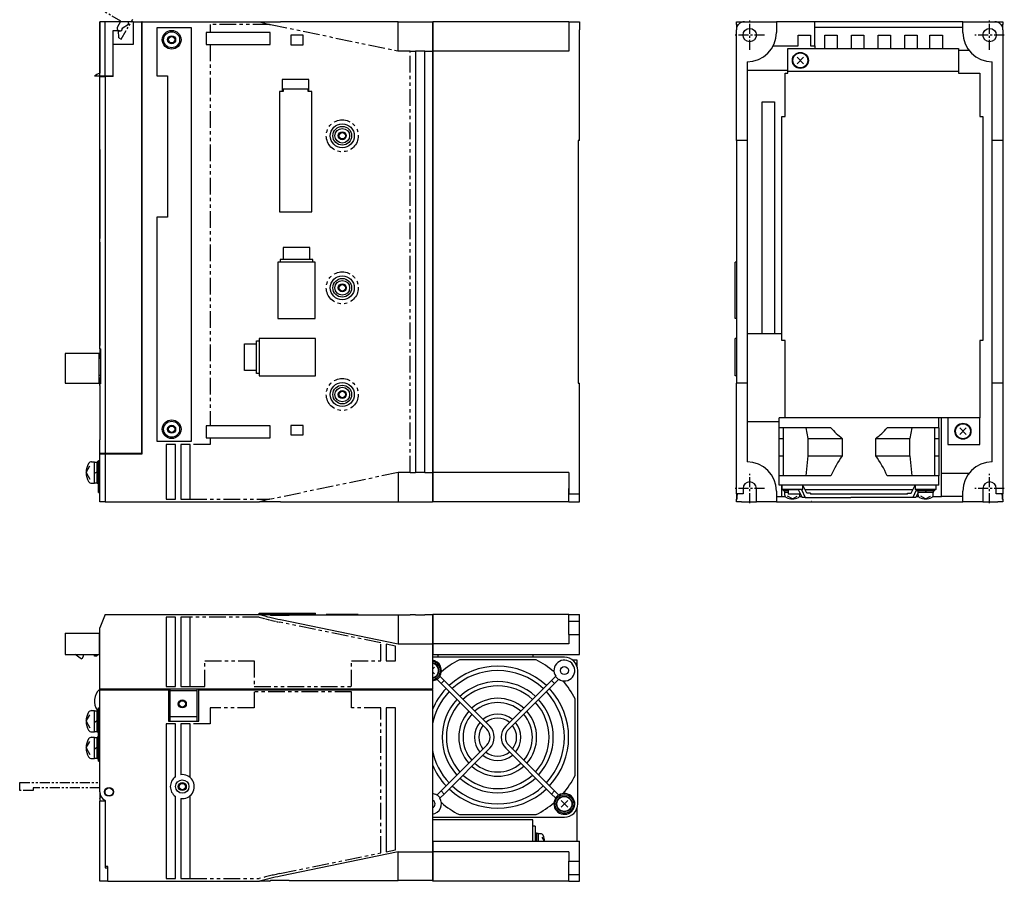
# Model space of a CAD drawing. Extents: x -782 to 6, y -317 to 246.
# Tile 3 of 4: x -364 to 6, y -317 to 6. Entities that reach past the tile are written whole.
import ezdxf

# ---------------------------------------------------------------- set-up
doc = ezdxf.new("R2010")
doc.units = 0
doc.linetypes.add('CENTER', pattern=[2, 1.25, -0.25, 0.25, -0.25])
doc.linetypes.add('PHANTOM', pattern=[2.5, 1.25, -0.25, 0.25, -0.25, 0.25, -0.25])
for name, color, linetype in [('CENTER', 6, 'CENTER'), ('OUTLINE', 7, 'CONTINUOUS'), ('PHANTOM', 3, 'PHANTOM'), ('THIN_LINE', 6, 'CONTINUOUS')]:
    doc.layers.add(name, color=color, linetype=linetype)

msp = doc.modelspace()

# ---------------------------------------------------------------- linework, layer by layer
at = {"layer": 'CENTER', "ltscale": 3}
for p, q in [((-90, -5.5), (-90, 5.5)), ((0, -5.5), (0, 5.5)), ((5.5, 0), (-5.5, 0)), ((-84.5, 0), (-95.5, 0)), ((-90, -175.5), (-90, -164.5)), ((0, -175.5), (0, -164.5)), ((-84.5, -170), (-95.5, -170)), ((5.5, -170), (-5.5, -170))]:
    msp.add_line(p, q, dxfattribs=at)
at = {"layer": 'OUTLINE'}
for p, q in [((-333.81, 5), (-333.81, -14.29)), ((-331.8, 5), (-333.8, 5)), ((-333.8, -15.45), (-333.8, 5)), ((-321.21, 5), (-331.8, 5)), ((-331.8, -15.45), (-331.8, 5)), ((-323.02, 4), (-325.34, 2.52)), ((-323.02, 4), (-323.02, 5)), ((-321.21, 5), (-318.01, 5)), ((-321.21, 5), (-321.21, -3.6)), ((-317.81, 5), (-318.01, 5)), ((-318.01, -156.8), (-318.01, 5)), ((-317.81, 4.8), (-318.01, 4.8)), ((-317.81, -157), (-317.81, 5)), ((-317.81, 5), (-273.81, 5)), ((-273.81, 5), (-266, 5)), ((-221.81, 5), (-266, 5)), ((-221.81, 5), (-209.01, 5)), ((-221.81, 1), (-221.81, 5)), ((-209.01, 5), (-209.01, 1)), ((-208.81, 5), (-208.81, 1)), ((-157.81, 5), (-208.81, 5)), ((-157.81, 5), (-153.81, 5)), ((-157.81, 5), (-157.81, 2)), ((-153.81, 5), (-153.81, 2)), ((-95, 5), (-92, 5)), ((-95, 4), (-95, 5)), ((-95, 4), (-95, 4.04)), ((-95, 4), (-95, 2)), ((-95, 4), (-94.7, 4)), ((-94.7, 3.24), (-94.7, 4)), ((-92, 5), (-80, 5)), ((-65.54, 5), (-80, 5)), ((-80, 5), (-80, 1)), ((-10, 5), (-65.54, 5)), ((-65.54, -4), (-65.54, 5)), ((-10, 5), (2, 5)), ((-10, 1), (-10, 5)), ((2, 5), (5, 5)), ((4.7, 4), (4.7, 3.26)), ((4.7, 4), (5, 4)), ((5, 5), (5, 4)), ((5, 2), (5, 4)), ((-326.31, 1.53), (-328.84, 1.53)), ((-328.84, 1.53), (-328.84, -15.45)), ((-328.84, 1), (-328.81, 1)), ((-328.81, 1), (-328.81, 1.53)), ((-325.34, 2.52), (-325.34, 2.5)), ((-312.31, 2.75), (-312.31, -15.25)), ((-299.31, 2.75), (-312.31, 2.75)), ((-299.31, -152.25), (-299.31, 2.75)), ((-293.81, 1), (-293.81, -3.5)), ((-292.41, 1), (-293.81, 1)), ((-269.81, 1), (-292.41, 1)), ((-269.81, -3.5), (-269.81, 1)), ((-221.81, -6), (-221.81, 1)), ((-209.01, 3), (-208.81, 3)), ((-209.01, 1), (-209.01, -6)), ((-208.81, 1), (-208.81, -6)), ((-157.81, 2), (-157.81, -6)), ((-153.81, -39.5), (-153.81, 2)), ((-95, -39.5), (-95, 2)), ((-65.54, 3), (-10, 3)), ((5, 2), (5, -39.5)), ((-321.21, -3.6), (-328.81, -3.6)), ((-328.81, -15.5), (-328.81, -3.6)), ((-293.81, -3.5), (-292.41, -3.5)), ((-292.41, -3.5), (-269.81, -3.5)), ((-262.11, -0.1), (-262.11, -3.7)), ((-257.51, -0.1), (-262.11, -0.1)), ((-257.51, -3.7), (-257.51, -0.1)), ((-71.8, -3), (-71.8, 0)), ((-71.8, 0), (-67.2, 0)), ((-71.8, -4), (-71.8, -3)), ((-67.2, 0), (-67.2, -3)), ((-67.2, -3), (-67.2, -4)), ((-61.8, -3), (-61.8, 0)), ((-61.8, 0), (-57.2, 0)), ((-61.8, -5), (-61.8, -3)), ((-57.2, 0), (-57.2, -3)), ((-57.2, -3), (-57.2, -5)), ((-51.8, -3), (-51.8, 0)), ((-51.8, 0), (-47.2, 0)), ((-51.8, -5), (-51.8, -3)), ((-47.2, 0), (-47.2, -3)), ((-47.2, -3), (-47.2, -5)), ((-41.8, -3), (-41.8, 0)), ((-41.8, 0), (-37.2, 0)), ((-41.8, -5), (-41.8, -3)), ((-37.2, 0), (-37.2, -3)), ((-37.2, -3), (-37.2, -5)), ((-31.8, -3), (-31.8, 0)), ((-31.8, 0), (-27.2, 0)), ((-31.8, -5), (-31.8, -3)), ((-27.2, 0), (-27.2, -3)), ((-27.2, -3), (-27.2, -5)), ((-22.46, -3), (-22.46, 0)), ((-22.46, 0), (-17.66, 0)), ((-22.46, -5), (-22.46, -3)), ((-17.66, 0), (-17.66, -3)), ((-17.66, -3), (-17.66, -5)), ((-262.11, -3.7), (-257.51, -3.7)), ((-217.41, -6), (-215.41, -6)), ((-211.91, -6), (-215.41, -6)), ((-215.41, -6), (-215.41, -164)), ((-211.91, -6), (-209.01, -6)), ((-211.91, -164), (-211.91, -6)), ((-209.01, -6), (-209.01, -164)), ((-209.01, -6.2), (-208.81, -6.2)), ((-157.81, -6), (-208.81, -6)), ((-208.81, -6), (-208.81, -164)), ((-81.2, -4), (-71.8, -4)), ((-75.7, -13.5), (-75.7, -5)), ((-75.7, -5), (-11.7, -5)), ((-67.2, -4), (-65.54, -4)), ((-65.54, -4), (-65.54, -5)), ((-11.7, -5), (-11.7, -13.5)), ((-11.7, -5.69), (-7.73, -5.69)), ((-91, -10), (-91, -39.5)), ((-69.76, -10.74), (-72.24, -8.26)), ((-69.76, -8.26), (-72.24, -10.74)), ((1, -39.5), (1, -10)), ((-91, -13.16), (-75.7, -13.16)), ((-76.7, -14.3), (-75.7, -14.3)), ((-76.7, -30.5), (-76.7, -14.3)), ((-75.7, -13.5), (-11.7, -13.5)), ((-75.7, -14.3), (-75.7, -13.5)), ((-11.7, -13.5), (-11.7, -14.3)), ((-11.7, -14.3), (-3.7, -14.3)), ((-3.7, -14.3), (-3.7, -30.5)), ((-333.8, -15.45), (-335.8, -15.45)), ((-333.81, -15.45), (-333.81, -15.5)), ((-333.81, -15.5), (-331.81, -15.5)), ((-333.81, -42.85), (-333.81, -15.5)), ((-331.8, -15.45), (-333.8, -15.45)), ((-331.81, -15.5), (-331.81, -156.8)), ((-328.81, -15.5), (-331.81, -15.5)), ((-328.84, -15.45), (-331.8, -15.45)), ((-331.51, -15.5), (-331.51, -15.45)), ((-330.11, -15.45), (-330.11, -15.5)), ((-312.31, -15.25), (-308.31, -15.25)), ((-308.31, -15.25), (-308.31, -68.25)), ((-265.31, -16.65), (-265.31, -21.18)), ((-255.31, -16.65), (-265.31, -16.65)), ((-255.31, -21.18), (-255.31, -16.65)), ((-266.37, -21.18), (-266.37, -66.25)), ((-265.31, -21.18), (-266.37, -21.18)), ((-265.01, -21.18), (-265.31, -21.18)), ((-265.01, -20.25), (-265.01, -21.18)), ((-255.61, -20.25), (-265.01, -20.25)), ((-255.61, -21.18), (-255.61, -20.25)), ((-255.31, -21.18), (-255.61, -21.18)), ((-254.25, -21.18), (-255.31, -21.18)), ((-254.25, -66.25), (-254.25, -21.18)), ((-85.3, -25), (-80.7, -25)), ((-85.3, -112), (-85.3, -25)), ((-80.7, -25), (-80.7, -112)), ((-77.9, -30.5), (-76.7, -30.5)), ((-77.9, -114.5), (-77.9, -30.5)), ((-3.7, -30.5), (-2.5, -30.5)), ((-2.5, -30.5), (-2.5, -114.5)), ((-153.81, -39.5), (-154.31, -39.5)), ((-154.31, -39.5), (-154.31, -130.5)), ((-95, -39.5), (-95, -130.5)), ((-91, -39.5), (-95, -39.5)), ((-91, -39.5), (-91, -130.5)), ((1, -130.5), (1, -39.5)), ((5, -39.5), (1, -39.5)), ((5, -39.5), (5, -130.5)), ((-333.81, -42.85), (-333.81, -76.3)), ((-333.69, -42.85), (-333.81, -42.85)), ((-333.69, -76.3), (-333.69, -42.85)), ((-266.37, -66.25), (-254.25, -66.25)), ((-312.31, -68.25), (-312.31, -152.25)), ((-308.31, -68.25), (-312.31, -68.25)), ((-333.81, -76.3), (-333.69, -76.3)), ((-333.81, -77.6), (-333.81, -76.3)), ((-333.81, -77.6), (-333.81, -116.4)), ((-333.69, -77.6), (-333.81, -77.6)), ((-333.69, -116.4), (-333.69, -77.6)), ((-265.01, -79.65), (-265.01, -84.18)), ((-255.01, -79.65), (-265.01, -79.65)), ((-255.01, -84.18), (-255.01, -79.65)), ((-266.11, -84.18), (-266.11, -85.15)), ((-265.01, -84.18), (-266.11, -84.18)), ((-255.01, -84.18), (-265.01, -84.18)), ((-253.91, -84.18), (-255.01, -84.18)), ((-253.91, -85.15), (-253.91, -84.18)), ((-253.01, -85.15), (-267.01, -85.15)), ((-267.01, -85.15), (-267.01, -106.25)), ((-253.01, -106.25), (-253.01, -85.15)), ((-95.5, -106.25), (-95.5, -85.15)), ((-95, -85.15), (-95.5, -85.15)), ((-267.01, -106.25), (-253.01, -106.25)), ((-95, -106.25), (-95.5, -106.25)), ((-252.91, -113.75), (-274.01, -113.75)), ((-274.01, -113.75), (-274.01, -127.75)), ((-252.91, -127.75), (-252.91, -113.75)), ((-95.5, -127.75), (-95.5, -113.75)), ((-95, -113.75), (-95.5, -113.75)), ((-85.3, -112), (-91, -112)), ((-80.7, -112), (-85.3, -112)), ((-77.9, -112), (-80.7, -112)), ((-333.81, -116.4), (-333.69, -116.4)), ((-333.81, -117.65), (-333.81, -116.4)), ((-333.81, -117.65), (-333.81, -121.28)), ((-333.51, -117.65), (-333.81, -117.65)), ((-333.51, -117.65), (-333.51, -130.75)), ((-279.51, -125.75), (-279.51, -115.75)), ((-279.51, -115.75), (-274.98, -115.75)), ((-274.98, -115.75), (-274.98, -114.65)), ((-274.98, -114.65), (-274.01, -114.65)), ((-274.98, -125.75), (-274.98, -115.75)), ((-76.7, -114.5), (-77.9, -114.5)), ((-76.7, -143.5), (-76.7, -114.5)), ((-3.7, -114.5), (-3.7, -143.5)), ((-2.5, -114.5), (-3.7, -114.5)), ((-346.81, -119.43), (-346.81, -130.43)), ((-334.01, -119.43), (-346.81, -119.43)), ((-334.01, -130.43), (-334.01, -119.43)), ((-333.51, -121.28), (-334.01, -121.28)), ((-333.51, -127.58), (-334.01, -127.58)), ((-333.51, -128.58), (-334.01, -128.58)), ((-333.81, -128.58), (-333.81, -130.75)), ((-274.98, -125.75), (-279.51, -125.75)), ((-274.98, -126.85), (-274.98, -125.75)), ((-274.01, -126.85), (-274.98, -126.85)), ((-274.01, -127.75), (-252.91, -127.75)), ((-95, -127.75), (-95.5, -127.75)), ((-346.81, -130.43), (-334.01, -130.43)), ((-333.81, -131.4), (-333.81, -130.75)), ((-333.81, -130.75), (-333.51, -130.75)), ((-333.81, -131.4), (-333.81, -151.75)), ((-333.62, -131.4), (-333.81, -131.4)), ((-333.62, -151.75), (-333.62, -131.4)), ((-154.31, -130.5), (-153.81, -130.5)), ((-153.81, -172), (-153.81, -130.5)), ((-91, -130.5), (-95, -130.5)), ((-95, -172), (-95, -130.5)), ((-91, -130.5), (-91, -160)), ((5, -130.5), (1, -130.5)), ((1, -160), (1, -130.5)), ((5, -130.5), (5, -172)), ((-76.7, -143.5), (-79, -143.5)), ((-79, -147.2), (-79, -143.5)), ((-75.4, -143.5), (-76.7, -143.5)), ((-74, -143.5), (-75.4, -143.5)), ((-24, -143.5), (-74, -143.5)), ((-22.6, -143.5), (-24, -143.5)), ((-3.7, -143.5), (-22.6, -143.5)), ((-19, -147.2), (-19, -143.5)), ((-18, -164.31), (-18, -143.5)), ((-15.7, -143.5), (-15.7, -153.5)), ((-3.7, -153.5), (-3.7, -143.5)), ((-293.81, -146.5), (-293.81, -151)), ((-292.41, -146.5), (-293.81, -146.5)), ((-269.81, -146.5), (-292.41, -146.5)), ((-269.81, -151), (-269.81, -146.5)), ((-262.11, -146.3), (-262.11, -149.9)), ((-257.51, -146.3), (-262.11, -146.3)), ((-257.51, -149.9), (-257.51, -146.3)), ((-79, -145), (-91, -145)), ((-79, -151.2), (-79, -147.2)), ((-74, -147.2), (-79, -147.2)), ((-77.5, -147.2), (-77.5, -165.2)), ((-59.55, -147.2), (-74, -147.2)), ((-68.06, -151.2), (-68.87, -147.2)), ((-24, -147.2), (-38.45, -147.2)), ((-29.13, -147.2), (-29.94, -151.2)), ((-19, -147.2), (-24, -147.2)), ((-20.5, -165.2), (-20.5, -147.2)), ((-19, -147.2), (-19, -151.2)), ((-8.76, -149.74), (-11.24, -147.26)), ((-8.76, -147.26), (-11.24, -149.74)), ((-293.81, -151), (-292.41, -151)), ((-292.41, -151), (-269.81, -151)), ((-262.11, -149.9), (-257.51, -149.9)), ((-79, -157.7), (-79, -151.2)), ((-79, -151.2), (-77.5, -151.2)), ((-68.06, -157.7), (-68.06, -151.2)), ((-68.06, -151.2), (-55.28, -151.2)), ((-55.28, -151.2), (-55.28, -157.7)), ((-42.72, -151.2), (-29.94, -151.2)), ((-42.72, -157.7), (-42.72, -151.2)), ((-29.94, -157.7), (-29.94, -151.2)), ((-20.5, -151.2), (-19, -151.2)), ((-19, -151.2), (-19, -157.7)), ((-333.81, -151.75), (-333.62, -151.75)), ((-333.81, -156.8), (-333.81, -151.75)), ((-312.31, -152.25), (-299.31, -152.25)), ((-305.41, -153.5), (-308.91, -153.5)), ((-308.91, -153.5), (-308.91, -174)), ((-305.41, -174), (-305.41, -153.5)), ((-303.41, -153.5), (-303.41, -174)), ((-299.91, -153.5), (-303.41, -153.5)), ((-299.91, -174), (-299.91, -153.5)), ((-15.7, -153.5), (-3.7, -153.5)), ((-333.81, -156.8), (-333.81, -157)), ((-331.81, -156.8), (-333.81, -156.8)), ((-333.81, -157), (-331.81, -157)), ((-333.81, -175), (-333.81, -157)), ((-333.61, -157), (-333.61, -156.8)), ((-318.01, -156.8), (-331.81, -156.8)), ((-331.81, -157), (-317.81, -157)), ((-331.81, -157), (-331.81, -175)), ((-331.67, -157), (-331.67, -156.8)), ((-79, -165.2), (-79, -157.7)), ((-79, -157.7), (-77.5, -157.7)), ((-68.87, -165.2), (-68.06, -157.7)), ((-68.06, -157.7), (-55.28, -157.7)), ((-42.72, -157.7), (-29.94, -157.7)), ((-29.94, -157.7), (-29.13, -165.2)), ((-20.5, -157.7), (-19, -157.7)), ((-19, -157.7), (-19, -165.2)), ((-338.91, -164), (-337.44, -161.53)), ((-336.85, -160), (-335.81, -160)), ((-335.81, -164), (-335.81, -160)), ((-334.81, -160.2), (-335.81, -160.2)), ((-334.81, -164), (-334.81, -160)), ((-334.31, -160), (-334.81, -160)), ((-334.31, -171.5), (-334.31, -159.5)), ((-334.31, -159.5), (-333.81, -159.5)), ((-338.91, -164), (-337.44, -166.47)), ((-335.81, -164.29), (-334.81, -163.71)), ((-335.81, -168), (-335.81, -164)), ((-334.81, -168), (-334.81, -164)), ((-221.81, -164), (-221.81, -171)), ((-217.41, -164), (-215.41, -164)), ((-211.91, -164), (-215.41, -164)), ((-211.91, -164), (-209.01, -164)), ((-209.01, -163.8), (-208.81, -163.8)), ((-209.01, -164), (-209.01, -171)), ((-208.81, -164), (-208.81, -171)), ((-157.81, -164), (-208.81, -164)), ((-157.81, -164), (-157.81, -172)), ((-74, -165.2), (-79, -165.2)), ((-79, -168.7), (-79, -165.2)), ((-59.55, -165.2), (-74, -165.2)), ((-24, -165.2), (-38.45, -165.2)), ((-19, -165.2), (-24, -165.2)), ((-19, -168.7), (-19, -165.2)), ((-18, -173), (-18, -164.31)), ((-7.73, -164.31), (-18, -164.31)), ((-336.85, -168), (-335.81, -168)), ((-335.81, -167.8), (-334.81, -167.8)), ((-334.81, -168), (-334.31, -168)), ((-74, -168.7), (-79, -168.7)), ((-78, -173), (-78, -168.7)), ((-77.9, -168.7), (-77.9, -170.3)), ((-24, -168.7), (-74, -168.7)), ((-70.1, -170.3), (-70.1, -168.7)), ((-68.55, -171.7), (-70.04, -168.7)), ((-29.45, -171.7), (-27.96, -168.7)), ((-27.9, -168.7), (-27.9, -170.3)), ((-19, -168.7), (-24, -168.7)), ((-20.1, -170.3), (-20.1, -168.7)), ((-334.31, -171.5), (-333.81, -171.5)), ((-221.81, -171), (-221.81, -175)), ((-209.01, -171), (-209.01, -175)), ((-209.01, -173), (-208.81, -173)), ((-208.81, -171), (-208.81, -175)), ((-157.81, -175), (-157.81, -170)), ((-157.81, -172), (-153.81, -172)), ((-153.81, -175), (-153.81, -172)), ((-95, -172), (-95, -174)), ((-92.5, -172), (-95, -172)), ((-94.7, -172), (-94.7, -172.42)), ((-94.7, -174), (-94.7, -172.42)), ((-92.5, -170), (-92.5, -172)), ((-87.5, -175), (-87.5, -170)), ((-80, -171), (-80, -175)), ((-80, -173), (-76.65, -173)), ((-70.1, -170.3), (-77.9, -170.3)), ((-77.5, -170.3), (-77.5, -170.8)), ((-75.6, -170.8), (-77.5, -170.8)), ((-76.95, -170.8), (-76.95, -171.5)), ((-75.6, -171.5), (-76.95, -171.5)), ((-76.8, -172.47), (-76.8, -171.5)), ((-74, -173.9), (-75.8, -172.82)), ((-71.66, -170.5), (-75.6, -170.5)), ((-75.6, -170.5), (-75.6, -172.1)), ((-70.87, -172.1), (-75.6, -172.1)), ((-74, -173.9), (-72.2, -172.82)), ((-71.76, -170.3), (-70.28, -173.3)), ((-71.35, -173), (-70.42, -173)), ((-71.2, -172.47), (-71.2, -172.1)), ((-70.63, -170.3), (-69.14, -173.3)), ((-69.14, -173.3), (-70.28, -173.3)), ((-28.85, -170.5), (-69.15, -170.5)), ((-69.14, -173.3), (-52.01, -173.3)), ((-67.23, -171.7), (-68.55, -171.7)), ((-67.23, -171.7), (-67.23, -172.1)), ((-30.77, -172.1), (-67.23, -172.1)), ((-45.99, -173.3), (-52.01, -173.3)), ((-28.86, -173.3), (-45.99, -173.3)), ((-30.77, -171.7), (-29.45, -171.7)), ((-30.77, -172.1), (-30.77, -171.7)), ((-27.5, -170.56), (-28.86, -173.3)), ((-27.72, -173.3), (-28.86, -173.3)), ((-20.1, -170.3), (-27.9, -170.3)), ((-26.83, -171.5), (-27.72, -173.3)), ((-27.58, -173), (-26.65, -173)), ((-27.5, -170.3), (-27.5, -170.8)), ((-24, -170.8), (-27.5, -170.8)), ((-26.8, -172.1), (-27.13, -172.1)), ((-26.95, -170.8), (-26.95, -171.5)), ((-24, -171.5), (-26.95, -171.5)), ((-26.8, -172.47), (-26.8, -171.5)), ((-24, -173.9), (-25.8, -172.82)), ((-24.2, -170.8), (-23.8, -171.5)), ((-20.5, -170.8), (-24, -170.8)), ((-21.05, -171.5), (-24, -171.5)), ((-24, -173.9), (-22.2, -172.82)), ((-21.35, -173), (-18, -173)), ((-21.2, -172.47), (-21.2, -171.5)), ((-21.05, -171.5), (-21.05, -170.8)), ((-20.5, -170.8), (-20.5, -170.3)), ((-10, -173), (-18, -173)), ((-10, -175), (-10, -171)), ((-2.5, -170), (-2.5, -175)), ((2.5, -172), (2.5, -170)), ((5, -172), (2.5, -172)), ((4.7, -172.42), (4.7, -172)), ((4.7, -172.42), (4.7, -174)), ((5, -174), (5, -172)), ((-331.81, -175), (-333.81, -175)), ((-331.81, -175), (-273.81, -175)), ((-308.91, -174), (-305.41, -174)), ((-303.41, -174), (-299.91, -174)), ((-266, -175), (-273.81, -175)), ((-266, -175), (-221.81, -175)), ((-221.81, -175), (-209.01, -175)), ((-208.81, -173.9), (-209.01, -173.9)), ((-157.81, -175), (-208.81, -175)), ((-157.81, -175), (-153.81, -175)), ((-94.7, -174), (-95, -174)), ((-95, -175), (-95, -174)), ((-93.1, -175), (-95, -175)), ((-93.1, -175), (-87.5, -175)), ((-80, -175), (-87.5, -175)), ((-80, -175), (-67, -175)), ((-67, -174.8), (-67, -175)), ((-66.8, -174.8), (-67, -174.8)), ((-66.8, -174.8), (-66.8, -175)), ((-66.8, -175), (-10, -175)), ((-2.5, -175), (-10, -175)), ((-2.5, -175), (3.1, -175)), ((5, -175), (3.1, -175)), ((5, -174), (4.7, -174)), ((5, -174), (5, -175)), ((-331.81, -217.22), (-333.81, -222.22)), ((-331.81, -217.22), (-273.81, -217.22)), ((-274.01, -216.72), (-252.91, -216.72)), ((-274.01, -217.22), (-274.01, -216.72)), ((-273.81, -217.22), (-270.13, -217.22)), ((-252.91, -217.22), (-270.13, -217.22)), ((-269.68, -217.52), (-270.13, -217.22)), ((-269.68, -217.52), (-262.68, -217.52)), ((-221.81, -217.52), (-262.68, -217.52)), ((-255.56, -217.22), (-255.56, -217.52)), ((-254.83, -217.22), (-254.83, -217.52)), ((-252.91, -217.22), (-252.91, -216.72)), ((-242.81, -217.22), (-248.81, -217.22)), ((-248.81, -217.22), (-248.81, -217.52)), ((-236.81, -217.22), (-242.81, -217.22)), ((-236.81, -217.52), (-236.81, -217.22)), ((-217.41, -217.52), (-221.81, -217.52)), ((-221.81, -217.52), (-221.81, -221.22)), ((-217.41, -217.22), (-215.41, -217.22)), ((-217.41, -217.52), (-217.41, -217.22)), ((-215.41, -217.22), (-215.41, -217.52)), ((-211.91, -217.52), (-215.41, -217.52)), ((-211.91, -217.52), (-211.91, -217.22)), ((-211.91, -217.22), (-209.01, -217.22)), ((-209.01, -217.22), (-209.01, -221.22)), ((-209.01, -217.42), (-208.81, -217.42)), ((-208.81, -217.22), (-208.81, -221.22)), ((-157.81, -217.22), (-208.81, -217.22)), ((-157.81, -219.72), (-157.81, -217.22)), ((-157.81, -217.22), (-153.81, -217.22)), ((-153.81, -219.72), (-153.81, -217.22)), ((-305.41, -218.22), (-308.91, -218.22)), ((-308.91, -218.22), (-308.91, -244.22)), ((-305.41, -244.22), (-305.41, -218.22)), ((-303.41, -218.22), (-303.41, -244.22)), ((-299.91, -218.22), (-303.41, -218.22)), ((-299.91, -244.22), (-299.91, -218.22)), ((-266, -219.12), (-221.81, -228.22)), ((-221.81, -221.22), (-221.81, -228.22)), ((-209.01, -221.22), (-209.01, -228.22)), ((-208.81, -221.22), (-208.81, -228.22)), ((-157.81, -224.72), (-157.81, -219.72)), ((-157.81, -219.72), (-153.81, -219.72)), ((-153.81, -224.72), (-153.81, -219.72)), ((-346.81, -224.18), (-334.01, -224.18)), ((-346.81, -224.18), (-346.81, -232.18)), ((-334.01, -224.18), (-334.01, -232.18)), ((-333.81, -245.22), (-333.81, -222.22)), ((-157.81, -224.72), (-153.81, -224.72)), ((-157.81, -224.72), (-157.81, -228.22)), ((-153.81, -232.22), (-153.81, -224.72)), ((-333.81, -225.58), (-334.01, -225.58)), ((-333.81, -226.63), (-334.01, -226.63)), ((-226.41, -228.29), (-226.41, -234.52)), ((-222.91, -229.02), (-226.41, -228.29)), ((-221.81, -228.22), (-209.01, -228.22)), ((-209.01, -228.22), (-209.01, -245.22)), ((-209.01, -228.42), (-208.81, -228.42)), ((-208.81, -228.22), (-208.81, -232.22)), ((-157.81, -228.22), (-208.81, -228.22)), ((-346.81, -232.18), (-334.01, -232.18)), ((-340.81, -233.78), (-343.02, -232.18)), ((-340.01, -232.18), (-340.01, -232.98)), ((-335.81, -232.78), (-335.81, -232.18)), ((-334.41, -232.18), (-335.01, -232.78)), ((-333.81, -229.73), (-334.01, -229.73)), ((-333.81, -230.78), (-334.01, -230.78)), ((-333.81, -231.58), (-334.01, -231.78)), ((-222.91, -234.52), (-222.91, -229.02)), ((-209.01, -232.22), (-208.81, -232.22)), ((-208.81, -232.22), (-153.81, -232.22)), ((-206.81, -233.22), (-206.81, -232.22)), ((-171.31, -232.22), (-171.31, -233.22)), ((-335.01, -232.78), (-335.81, -232.78)), ((-226.41, -234.52), (-222.91, -234.52)), ((-159.51, -233.22), (-209.01, -233.22)), ((-170.14, -234.22), (-198.88, -234.22)), ((-154.71, -234.32), (-156.38, -234.32)), ((-154.71, -235.52), (-155.3, -235.52)), ((-154.71, -235.52), (-154.71, -234.32)), ((-154.71, -236.82), (-154.71, -235.52)), ((-208.27, -236.98), (-209.01, -237.72)), ((-208.27, -239.46), (-209.01, -238.72)), ((-154.51, -288.22), (-154.51, -238.22)), ((-207.37, -241.49), (-207.27, -241.59)), ((-206.14, -240.46), (-207.27, -241.59)), ((-207.27, -241.59), (-205.78, -243.08)), ((-206.24, -240.36), (-206.14, -240.46)), ((-206.14, -240.46), (-204.65, -241.95)), ((-204.65, -241.95), (-205.78, -243.08)), ((-205.78, -243.08), (-188.65, -260.21)), ((-187.52, -259.08), (-204.65, -241.95)), ((-164.36, -241.95), (-181.5, -259.08)), ((-163.23, -243.08), (-180.36, -260.21)), ((-162.88, -240.46), (-164.36, -241.95)), ((-163.23, -243.08), (-164.36, -241.95)), ((-161.75, -241.59), (-163.23, -243.08)), ((-162.78, -240.36), (-162.88, -240.46)), ((-161.75, -241.59), (-162.88, -240.46)), ((-161.65, -241.49), (-161.75, -241.59)), ((-333.81, -245.22), (-333.81, -245.42)), ((-209.01, -245.22), (-333.81, -245.22)), ((-333.81, -283.72), (-333.81, -245.42)), ((-333.81, -245.42), (-308.01, -245.42)), ((-333.61, -245.42), (-333.61, -245.22)), ((-308.91, -244.22), (-305.41, -244.22)), ((-308.01, -245.42), (-308.01, -245.22)), ((-308.01, -245.42), (-308.01, -257.22)), ((-307.31, -245.73), (-307.31, -245.22)), ((-307.31, -255.6), (-307.31, -245.73)), ((-307.31, -245.73), (-297.31, -245.73)), ((-303.41, -244.22), (-299.91, -244.22)), ((-297.31, -245.22), (-297.31, -245.73)), ((-297.31, -245.73), (-297.31, -255.6)), ((-296.61, -245.22), (-296.61, -245.42)), ((-296.61, -245.42), (-209.01, -245.42)), ((-296.61, -257.22), (-296.61, -245.42)), ((-209.01, -245.42), (-209.01, -245.22)), ((-209.01, -245.42), (-209.01, -306.22)), ((-155.51, -277.59), (-155.51, -248.85)), ((-338.91, -257.22), (-337.44, -254.76)), ((-336.85, -253.22), (-335.81, -253.22)), ((-335.81, -261.22), (-335.81, -253.22)), ((-334.81, -253.42), (-335.81, -253.42)), ((-334.81, -261.22), (-334.81, -253.22)), ((-334.31, -253.22), (-334.81, -253.22)), ((-334.31, -272.22), (-334.31, -252.22)), ((-334.31, -252.22), (-333.81, -252.22)), ((-226.41, -252.22), (-226.41, -306.15)), ((-222.91, -252.22), (-226.41, -252.22)), ((-222.91, -305.43), (-222.91, -252.22)), ((-338.91, -257.22), (-337.44, -259.69)), ((-335.81, -257.51), (-334.81, -256.93)), ((-308.91, -258.22), (-308.91, -316.22)), ((-305.41, -258.22), (-308.91, -258.22)), ((-308.01, -257.22), (-296.61, -257.22)), ((-297.31, -255.6), (-307.31, -255.6)), ((-307.31, -257.22), (-307.31, -255.6)), ((-305.41, -278.05), (-305.41, -258.22)), ((-303.41, -258.22), (-303.41, -277.26)), ((-299.91, -258.22), (-303.41, -258.22)), ((-299.91, -278.28), (-299.91, -258.22)), ((-297.31, -255.6), (-297.31, -257.22)), ((-336.85, -261.22), (-335.81, -261.22)), ((-335.81, -261.02), (-334.81, -261.02)), ((-334.81, -261.22), (-334.31, -261.22)), ((-338.91, -267.22), (-337.44, -264.76)), ((-336.85, -263.22), (-335.81, -263.22)), ((-335.81, -271.22), (-335.81, -263.22)), ((-334.81, -263.42), (-335.81, -263.42)), ((-334.81, -271.22), (-334.81, -263.22)), ((-334.31, -263.22), (-334.81, -263.22)), ((-338.91, -267.22), (-337.44, -269.69)), ((-335.81, -267.51), (-334.81, -266.93)), ((-188.65, -266.23), (-205.78, -283.36)), ((-204.65, -284.5), (-187.52, -267.36)), ((-181.5, -267.36), (-164.36, -284.5)), ((-163.23, -283.36), (-180.36, -266.23)), ((-336.85, -271.22), (-335.81, -271.22)), ((-335.81, -271.02), (-334.81, -271.02)), ((-334.81, -271.22), (-334.31, -271.22)), ((-334.31, -272.22), (-333.81, -272.22)), ((-333.81, -283.72), (-333.81, -286.32)), ((-207.27, -284.85), (-205.78, -283.36)), ((-205.78, -283.36), (-204.65, -284.5)), ((-164.36, -284.5), (-163.23, -283.36)), ((-161.75, -284.85), (-163.23, -283.36)), ((-333.81, -286.32), (-333.43, -285.29)), ((-333.81, -286.32), (-333.81, -287.22)), ((-331.81, -287.22), (-333.81, -287.22)), ((-333.81, -317.22), (-333.81, -287.22)), ((-331.81, -286.88), (-331.81, -311.72)), ((-305.41, -316.22), (-305.41, -285.39)), ((-303.41, -286.18), (-303.41, -316.22)), ((-299.91, -316.22), (-299.91, -285.16)), ((-207.37, -284.95), (-207.27, -284.85)), ((-207.27, -284.85), (-206.14, -285.98)), ((-206.24, -286.08), (-206.14, -285.98)), ((-206.14, -285.98), (-204.65, -284.5)), ((-162.88, -285.98), (-164.36, -284.5)), ((-162.88, -285.98), (-161.75, -284.85)), ((-162.78, -286.08), (-162.88, -285.98)), ((-161.65, -284.95), (-161.75, -284.85)), ((-158.27, -289.46), (-160.75, -286.98)), ((-158.27, -286.98), (-160.75, -289.46)), ((-154.71, -302.22), (-154.71, -289.62)), ((-209.01, -293.22), (-159.51, -293.22)), ((-209.01, -294.22), (-208.81, -294.22)), ((-171.31, -294.22), (-208.81, -294.22)), ((-208.81, -302.22), (-208.81, -294.22)), ((-198.88, -292.22), (-170.14, -292.22)), ((-171.31, -302.22), (-171.31, -294.22)), ((-170.51, -296.52), (-171.31, -296.52)), ((-170.51, -296.52), (-170.51, -302.22)), ((-208.81, -302.22), (-153.81, -302.22)), ((-208.81, -302.22), (-208.81, -306.22)), ((-170.01, -299.22), (-170.51, -299.22)), ((-170.01, -299.22), (-170.01, -302.22)), ((-169.31, -299.27), (-170.01, -299.27)), ((-169.66, -302.22), (-169.31, -302.02)), ((-169.31, -299.27), (-169.31, -302.22)), ((-168.34, -299.42), (-169.31, -299.42)), ((-166.91, -302.22), (-167.81, -300.72)), ((-153.81, -309.72), (-153.81, -302.22)), ((-221.81, -306.22), (-266, -315.32)), ((-226.41, -306.15), (-222.91, -305.43)), ((-221.81, -313.22), (-221.81, -306.22)), ((-221.81, -306.22), (-209.01, -306.22)), ((-209.01, -306.02), (-208.81, -306.02)), ((-209.01, -306.22), (-209.01, -313.22)), ((-208.81, -306.22), (-208.81, -313.22)), ((-157.81, -306.22), (-208.81, -306.22)), ((-157.81, -306.22), (-157.81, -309.72)), ((-157.81, -314.72), (-157.81, -309.72)), ((-157.81, -309.72), (-153.81, -309.72)), ((-153.81, -314.72), (-153.81, -309.72)), ((-331.81, -311.72), (-331.81, -312.22)), ((-330.81, -311.72), (-331.81, -311.72)), ((-331.81, -312.22), (-330.81, -312.22)), ((-330.81, -317.22), (-330.81, -311.72)), ((-221.81, -316.92), (-221.81, -313.22)), ((-209.01, -313.22), (-209.01, -316.92)), ((-208.81, -313.22), (-208.81, -317.22)), ((-330.81, -317.22), (-333.81, -317.22)), ((-330.81, -317.22), (-273.81, -317.22)), ((-308.91, -316.22), (-305.41, -316.22)), ((-303.41, -316.22), (-299.91, -316.22)), ((-270.13, -317.22), (-273.81, -317.22)), ((-270.13, -317.22), (-269.68, -316.92)), ((-262.68, -316.92), (-269.68, -316.92)), ((-262.68, -316.92), (-221.81, -316.92)), ((-209.01, -316.92), (-221.81, -316.92)), ((-209.01, -317.02), (-209.01, -316.92)), ((-209.01, -317.02), (-208.81, -317.02)), ((-157.81, -317.22), (-208.81, -317.22)), ((-157.81, -317.22), (-157.81, -314.72)), ((-157.81, -314.72), (-153.81, -314.72)), ((-157.81, -317.22), (-153.81, -317.22)), ((-153.81, -317.22), (-153.81, -314.72))]:
    msp.add_line(p, q, dxfattribs=at)
for centre, radius in [((-306.81, -1.75), 3.51), ((-306.81, -1.75), 3), ((-90, 0), 2.5), ((0, 0), 2.5), ((-306.81, -1.75), 1.2), ((-71, -9.5), 3), ((-71, -9.5), 2.95), ((-71, -9.5), 2.8), ((-242.81, -37.75), 4.5), ((-242.81, -37.75), 3.51), ((-242.81, -37.75), 2.75), ((-242.81, -37.75), 1.2), ((-242.81, -94.75), 4.5), ((-242.81, -94.75), 3.51), ((-242.81, -94.75), 2.75), ((-242.81, -94.75), 1.2), ((-242.81, -134.75), 4.5), ((-242.81, -134.75), 3.51), ((-242.81, -134.75), 2.75), ((-242.81, -134.75), 1.2), ((-306.81, -147.75), 3.51), ((-306.81, -147.75), 3), ((-306.81, -147.75), 1.2), ((-10, -148.5), 3), ((-10, -148.5), 2.95), ((-10, -148.5), 2.8), ((-159.51, -238.22), 1.5), ((-302.81, -250.72), 1.2), ((-302.81, -281.72), 2.5), ((-302.81, -281.72), 1.2), ((-330.31, -283.72), 1.65), ((-330.31, -283.72), 1.5), ((-159.51, -288.22), 3.5), ((-159.51, -288.22), 2.95), ((-159.51, -288.22), 2.8)]:
    msp.add_circle(centre, radius, dxfattribs=at)
for centre, radius, start, end in [((-240.97, 118.5), 118.16, 253.8625, 255.7104), ((-92, 2), 3, 90, 180), ((2, 2), 3, 0, 90), ((-326.31, 2.5), 1.05, 246.8011, 0), ((-326.31, 2.5), 0.965, 270, 0), ((-326.31, 2.5), 1.05, 0, 3.885), ((-91, 1), 11, 270, 0), ((1, 1), 11, 180, 270), ((-329.75, -23.59), 10.15, 113.525, 126.5931), ((-40.51, -131.16), 24.89, 220.1101, 233.6071), ((-56.28, -132.46), 23.13, 305.8766, 320.4063), ((-20.59, -182.41), 42.59, 144.5406, 156.1704), ((-75.62, -181.39), 40.54, 23.5352, 35.7538), ((-332.41, -164), 6.5, 148.7193, 211.2807), ((-336.85, -161.3), 1.3, 90, 148.7193), ((-91, -171), 11, 0, 90), ((1, -171), 11, 90, 180), ((-336.85, -166.7), 1.3, 211.2807, 270), ((-90, -170), 2.5, 0, 180), ((0, -170), 2.5, 0, 180), ((-75.8, -172.47), 1, 180, 243.2563), ((-74, -168.9), 5, 243.2563, 296.7437), ((-72.2, -172.47), 1, 296.7437, 0), ((-25.8, -172.47), 1, 180, 243.2563), ((-24, -168.9), 5, 243.2563, 296.7437), ((-22.2, -172.47), 1, 296.7437, 0), ((-259.84, -219.09), 46.24, 102.8521, 107.5749), ((-252.85, -148.09), 72.23, 253.1301, 259.5102), ((-340.81, -232.98), 0.8, 270, 0), ((-209.5, -238.22), 3.9, 326.837, 82.69), ((-209.51, -238.22), 3.5, 278.2132, 81.7868), ((-209.51, -238.22), 2.95, 279.7583, 80.2417), ((-209.51, -238.22), 2.8, 280.2866, 79.7134), ((-184.51, -263.22), 32.37, 116.359, 130.7474), ((-184.51, -263.22), 32.37, 49.2526, 63.641), ((-159.51, -238.22), 3.9, 236.837, 213.163), ((-159.51, -238.22), 5, 0, 90), ((-184.51, -263.22), 26.6, 46.7234, 133.2766), ((-184.51, -263.22), 25, 46.8338, 133.1662), ((-209.5, -238.22), 3.9, 277.0206, 303.163), ((-184.51, -263.22), 20.85, 47.1989, 132.8011), ((-184.51, -263.22), 32.36, 26.359, 40.7474), ((-329.75, -249.72), 6.05, 132.0338, 215.3549), ((-184.51, -263.22), 26.6, 136.7234, 157.0805), ((-184.51, -263.22), 25, 136.8338, 168.5217), ((-184.51, -263.22), 19.25, 47.3818, 132.6182), ((-184.51, -263.22), 25, 316.8338, 43.1662), ((-184.51, -263.22), 26.6, 316.7234, 43.2766), ((-184.51, -263.22), 20.85, 137.1989, 222.8011), ((-184.51, -263.22), 19.25, 137.3818, 222.6182), ((-184.51, -263.22), 14.6, 48.1411, 131.8589), ((-184.51, -263.22), 13, 48.5281, 131.4719), ((-184.51, -263.22), 19.25, 317.3818, 42.6182), ((-184.51, -263.22), 20.85, 317.1989, 42.8011), ((-332.41, -257.22), 6.5, 148.7193, 211.2807), ((-336.85, -254.52), 1.3, 90, 148.7193), ((-184.51, -263.22), 14.6, 138.1411, 221.8589), ((-184.51, -263.22), 13, 138.5281, 221.4719), ((-184.51, -263.22), 8.7, 50.276, 129.724), ((-184.51, -263.22), 13, 318.5281, 41.4719), ((-184.51, -263.22), 14.6, 318.1411, 41.8589), ((-184.51, -263.22), 8.7, 140.276, 219.724), ((-184.51, -263.22), 7.1, 51.4696, 128.5304), ((-184.51, -263.22), 8.7, 320.276, 39.724), ((-336.85, -259.92), 1.3, 211.2807, 270), ((-184.51, -263.22), 7.1, 141.4696, 218.5304), ((-191.66, -263.22), 4.26, 315, 45), ((-191.66, -263.22), 5.86, 315, 45), ((-177.35, -263.22), 5.86, 135, 225), ((-177.35, -263.22), 4.26, 135, 225), ((-184.51, -263.22), 7.1, 321.4696, 38.5304), ((-332.41, -267.22), 6.5, 148.7193, 211.2807), ((-336.85, -264.52), 1.3, 90, 148.7193), ((-184.51, -263.22), 25, 191.4783, 223.1662), ((-184.51, -263.22), 7.1, 231.4696, 308.5304), ((-336.85, -269.92), 1.3, 211.2807, 270), ((-184.51, -263.22), 13, 228.5281, 311.4719), ((-184.51, -263.22), 8.7, 230.276, 309.724), ((-184.51, -263.22), 26.6, 202.9195, 223.2766), ((-184.51, -263.22), 14.6, 228.1411, 311.8589), ((-302.81, -281.72), 4.5, 125.2944, 234.7056), ((-302.81, -281.72), 4.5, 262.3377, 97.6623), ((-184.51, -263.22), 20.85, 227.1989, 312.8011), ((-184.51, -263.22), 19.25, 227.3818, 312.6182), ((-184.51, -263.22), 32.36, 319.2526, 333.641), ((-330.31, -283.72), 3.5, 180, 244.6231), ((-209.5, -288.22), 3.9, 56.837, 82.9794), ((-184.51, -263.22), 26.6, 226.7234, 313.2766), ((-184.51, -263.22), 25, 226.8338, 313.1662), ((-159.51, -288.22), 3.9, 146.837, 123.163), ((-209.5, -288.22), 3.9, 277.31, 33.163), ((-209.5, -288.22), 1.5, 0, 70.6817), ((-184.51, -263.22), 32.37, 229.2526, 243.641), ((-184.51, -263.22), 32.36, 296.359, 310.7474), ((-209.5, -288.22), 1.5, 289.3183, 0), ((-159.51, -288.22), 5, 270, 0), ((-168.34, -300.42), 1, 26.7437, 90), ((-171.91, -302.22), 5, 0, 26.7437), ((-254.91, -377.86), 63.52, 100.0514, 107.3083)]:
    msp.add_arc(centre, radius, start, end, dxfattribs=at)
at = {"layer": 'PHANTOM', "ltscale": 3}
for p, q in [((-325.88, 5.18), (-340.59, 13.67)), ((-327.14, 2.98), (-325.88, 5.18)), ((-325.79, -1.6), (-321.39, 6.01)), ((-326.66, -1.1), (-326.77, 1.65)), ((-326.66, -1.1), (-325.79, -1.6)), ((-363.81, -280.22), (-333.81, -280.22)), ((-363.81, -283.22), (-363.81, -280.22)), ((-358.81, -283.22), (-363.81, -283.22)), ((-358.81, -282.22), (-358.81, -283.22)), ((-333.81, -282.22), (-358.81, -282.22))]:
    msp.add_line(p, q, dxfattribs=at)
at = {"layer": 'PHANTOM', "ltscale": 5}
for p, q in [((-292.41, 4), (-292.41, 1)), ((-270.13, 4), (-292.41, 4)), ((-270.13, 4), (-269.68, 4)), ((-269.68, 4), (-221.81, -6)), ((-292.41, -3.5), (-292.41, -146.5)), ((-217.41, -6), (-221.81, -6)), ((-217.41, -164), (-217.41, -6)), ((-292.41, -151), (-292.41, -153.5)), ((-292.41, -153.5), (-299.91, -153.5)), ((-221.81, -164), (-269.68, -174)), ((-217.41, -164), (-221.81, -164)), ((-299.91, -174), (-270.13, -174)), ((-269.68, -174), (-270.13, -174)), ((-273.97, -218.22), (-299.91, -218.22)), ((-228.41, -227.88), (-266.2, -220.1)), ((-228.41, -234.52), (-228.41, -227.88)), ((-294.41, -234.52), (-275.91, -234.52)), ((-294.41, -244.22), (-294.41, -234.52)), ((-275.91, -234.52), (-275.91, -244.22)), ((-239.41, -234.52), (-228.41, -234.52)), ((-239.41, -244.22), (-239.41, -234.52)), ((-299.91, -244.22), (-294.41, -244.22)), ((-275.91, -244.22), (-239.41, -244.22)), ((-239.41, -246.22), (-275.91, -246.22)), ((-275.91, -246.22), (-275.91, -252.22)), ((-239.41, -252.22), (-239.41, -246.22)), ((-292.41, -252.22), (-292.41, -258.22)), ((-275.91, -252.22), (-292.41, -252.22)), ((-228.41, -252.22), (-239.41, -252.22)), ((-228.41, -306.56), (-228.41, -252.22)), ((-292.41, -258.22), (-299.91, -258.22)), ((-266.2, -314.34), (-228.41, -306.56)), ((-299.91, -316.22), (-273.97, -316.22))]:
    msp.add_line(p, q, dxfattribs=at)
for centre in [(-242.81, -37.75), (-242.81, -94.75), (-242.81, -134.75)]:
    msp.add_circle(centre, 6, dxfattribs=at)
at = {"layer": 'PHANTOM', "ltscale": 3}
msp.add_arc((-326.31, 2.5), 0.965, 150, 240, dxfattribs=at)
at = {"layer": 'PHANTOM'}
msp.add_arc((-248.45, -129.73), 92.1, 253.9119, 258.8896, dxfattribs=at)
at = {"layer": 'PHANTOM', "ltscale": 5}
msp.add_arc((-242.19, -430.57), 118.69, 101.6682, 105.5303, dxfattribs=at)
at = {"layer": 'THIN_LINE'}
for centre in [(-306.81, -1.75), (-242.81, -37.75), (-242.81, -94.75), (-242.81, -134.75), (-306.81, -147.75), (-302.81, -250.72), (-302.81, -281.72)]:
    msp.add_circle(centre, 1.5, dxfattribs=at)

doc.saveas('drawing.dxf')
